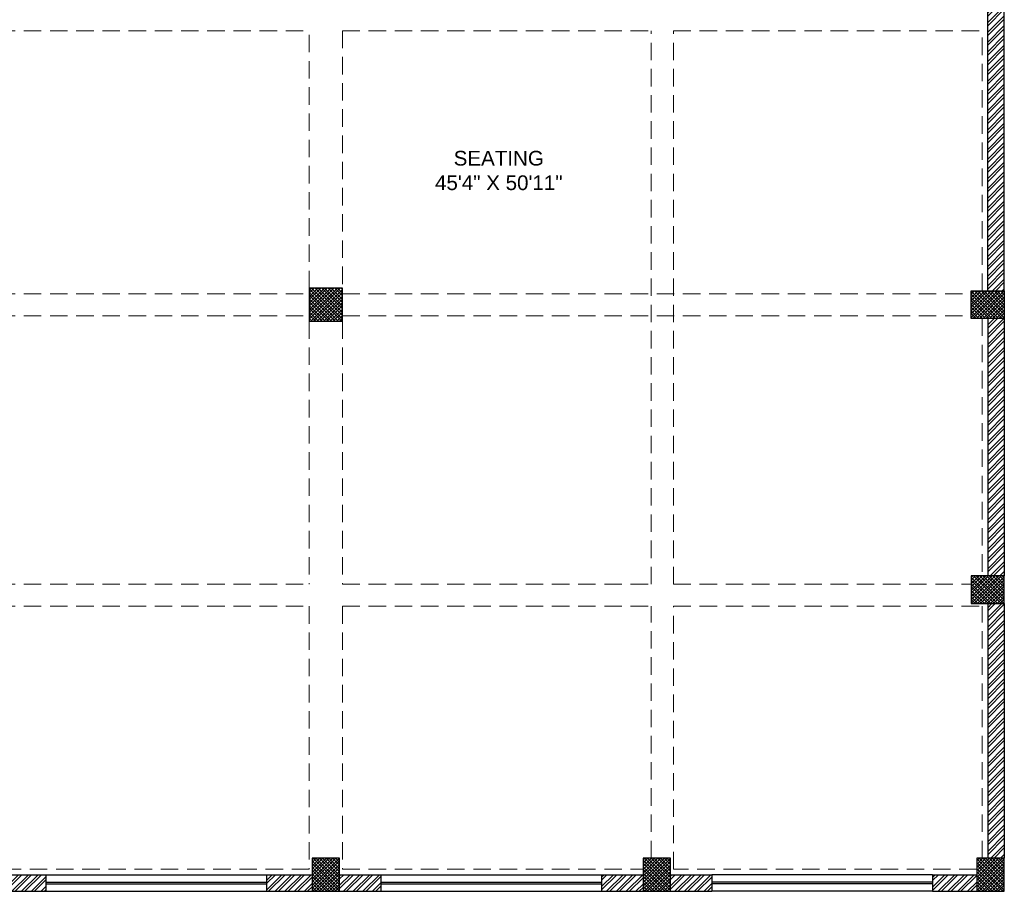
# Model space of a CAD drawing. Header units: inches. Extents: x 105152 to 158499, y 12149 to 30915.
# Tile 84 of 256: x 125248 to 125784, y 17404 to 17878. Entities that reach past the tile are written whole.
import ezdxf

# ---------------------------------------------------------------- set-up
doc = ezdxf.new("R2010")
doc.units = ezdxf.units.IN
doc.header["$MEASUREMENT"] = 0
doc.linetypes.add('HIDDEN', pattern=[0.375, 0.25, -0.125])
doc.layers.add('PD_BASE', color=8, linetype='Continuous', transparency=0.5)
doc.layers.add('PD_COLUMN', color=2, linetype='Continuous', lineweight=60)
doc.layers.add('PD_HATCH', color=45, linetype='Continuous', lineweight=9)
doc.styles.add('style1', font='arial.ttf', dxfattribs={"height": 500})
pattern_1 = [(45, (270111.2745, 44121.918), (-1.767766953, 1.767766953), []), (135, (270111.2745, 44121.918), (-1.767766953, -1.767766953), [])]

# ---------------------------------------------------------------- blocks, each defined once
blk = doc.blocks.new('columns2')
at = {"layer": 'PD_HATCH', "lineweight": 5}
h = blk.add_hatch(dxfattribs=at)
h.set_pattern_fill('ANSI37', color=173, scale=20)
h.paths.add_polyline_path([(387, -250), (387, -268), (369, -268), (369, -250)])
h.paths.add_polyline_path([(18, 0), (18, -15), (0, -15), (0, 0)])
h.paths.add_polyline_path([(18, -828), (18, -813), (0, -813), (0, -828)])
h.paths.add_polyline_path([(201, -870), (186, -870), (186, -888), (201, -888)])
h.paths.add_polyline_path([(570, -870), (555, -870), (555, -888), (570, -888)])
h.paths.add_polyline_path([(754.5, -870), (739.5, -870), (739.5, -888), (754.5, -888)])
h.paths.add_polyline_path([(934.5, -870), (919.5, -870), (919.5, -888), (934.5, -888)])
h.paths.add_polyline_path([(385.5, -870), (370.5, -870), (370.5, -888), (385.5, -888)])
h.paths.add_polyline_path([(201, 42), (186, 42), (186, 60), (201, 60)])
h.paths.add_polyline_path([(387, -578), (387, -560), (369, -560), (369, -578)])
h.paths.add_polyline_path([(1116, -731.5), (1116, -716.5), (1098, -716.5), (1098, -731.5)])
h.paths.add_polyline_path([(1116, -111.5), (1116, -96.5), (1098, -96.5), (1098, -111.5)])
h.paths.add_polyline_path([(1116, -561.5), (1116, -576.5), (1098, -576.5), (1098, -561.5)])
h.paths.add_polyline_path([(1116, -251.5), (1116, -266.5), (1098, -266.5), (1098, -251.5)])
h.paths.add_polyline_path([(0, -731.5), (0, -716.5), (18, -716.5), (18, -731.5)])
h.paths.add_polyline_path([(0, -111.5), (0, -96.5), (18, -96.5), (18, -111.5)])
h.paths.add_polyline_path([(0, -406.5), (0, -421.5), (18, -421.5), (18, -406.5)])
h.paths.add_polyline_path([(0, -561.5), (0, -576.5), (18, -576.5), (18, -561.5)])
h.paths.add_polyline_path([(0, -251.5), (0, -266.5), (18, -266.5), (18, -251.5)])
h.paths.add_polyline_path([(993, -111.5), (993, -99.5), (984, -99.5), (984, -111.5)])
h.paths.add_polyline_path([(993, -189.5), (993, -201.5), (984, -201.5), (984, -189.5)])
h.paths.add_polyline_path([(903, -111.5), (903, -99.5), (912, -99.5), (912, -111.5)])
h.paths.add_polyline_path([(903, -189.5), (903, -201.5), (912, -201.5), (912, -189.5)])
h.paths.add_polyline_path([(75, -870), (60, -870), (60, -888), (75, -888)])
h.paths.add_polyline_path([(1116, -870), (1101, -870), (1101, -888), (1116, -888)])
h.paths.add_polyline_path([(75, 42), (60, 42), (60, 60), (75, 60)])
h.paths.add_polyline_path([(570, 42), (555, 42), (555, 60), (570, 60)])
h.paths.add_polyline_path([(754.5, 42), (739.5, 42), (739.5, 60), (754.5, 60)])
h.paths.add_polyline_path([(934.5, 42), (919.5, 42), (919.5, 60), (934.5, 60)])
h.paths.add_polyline_path([(385.5, 42), (370.5, 42), (370.5, 60), (385.5, 60)])
h.paths.add_polyline_path([(1116, 42), (1101, 42), (1101, 60), (1116, 60)])
h.paths.add_polyline_path([(738, -250), (738, -268), (756, -268), (756, -250)])
h.paths.add_polyline_path([(756, -578), (756, -560), (738, -560), (738, -578)])
at = {"layer": 'PD_COLUMN', "color": 173, "lineweight": 5}
for points in [[(756, -578), (756, -560), (738, -560), (738, -578)], [(1116, -561.5), (1116, -576.5), (1098, -576.5), (1098, -561.5)], [(1116, -731.5), (1116, -716.5), (1098, -716.5), (1098, -731.5)], [(754.5, -870), (739.5, -870), (739.5, -888), (754.5, -888)], [(934.5, -870), (919.5, -870), (919.5, -888), (934.5, -888)], [(1116, -870), (1101, -870), (1101, -888), (1116, -888)]]:
    blk.add_lwpolyline(points, close=True, dxfattribs=at)
at = {"layer": 'PD_HATCH', "color": 173, "linetype": 'HIDDEN', "lineweight": 5, "ltscale": 38}
for p, q in [((1116, -561.5), (1116, -266.5)), ((568.5, -420), (738, -420)), ((738, -560), (738, -420)), ((756, -420), (924, -420)), ((756, -420), (756, -560)), ((924, -721), (924, -420)), ((936, -420), (1104, -420)), ((936, -721), (936, -420)), ((1104, -561.5), (1104, -420)), ((568.5, -563), (738, -563)), ((756, -563), (1098, -563)), ((568.5, -575), (738, -575)), ((738, -578), (738, -721)), ((756, -575), (1098, -575)), ((756, -578), (756, -721)), ((1104, -576.5), (1104, -716.5)), ((1116, -576.5), (1116, -716.5)), ((568.5, -721), (738, -721)), ((756, -721), (924, -721)), ((936, -721), (1098, -721)), ((568.5, -733), (738, -733)), ((738, -733), (738, -876)), ((756, -733), (924, -733)), ((756, -733), (756, -876)), ((924, -870), (924, -733)), ((936, -876), (936, -733)), ((936, -733), (1104, -733)), ((1104, -870), (1104, -733)), ((1116, -870), (1116, -731.5)), ((738, -876), (570, -876)), ((756, -876), (919.5, -876)), ((1101, -876), (936, -876)), ((739.5, -888), (570, -888)), ((754.5, -888), (919.5, -888)), ((1101, -888), (934.5, -888))]:
    blk.add_line(p, q, dxfattribs=at)

msp = doc.modelspace()

# ---------------------------------------------------------------- hatches: boundary and pattern name
at = {"layer": 'PD_BASE'}
h = msp.add_hatch(dxfattribs=at)
h.set_pattern_fill('ANSI32', color=256, scale=10)
h.set_pattern_definition([(45, (124673.841, 17518.1774), (-2.65165, 2.65165), []), (45, (124675.6088, 17518.1774), (-2.65165, 2.65165), [])])
h.paths.add_polyline_path([(124676.99, 17560.93), (124667.99, 17560.93), (124667.99, 17479.43), (124676.99, 17479.43)])
h.paths.add_polyline_path([(125038.49, 17413.43), (124868.99, 17413.43), (124868.99, 17404.43), (125038.49, 17404.43)])
h.paths.add_polyline_path([(125222.99, 17413.43), (125053.49, 17413.43), (125053.49, 17404.43), (125222.99, 17404.43)])
h.paths.add_polyline_path([(124676.99, 18277.43), (124667.99, 18277.43), (124667.99, 18195.93), (124676.99, 18195.93)])
h.paths.add_polyline_path([(124676.99, 18180.93), (124667.99, 18180.93), (124667.99, 18040.93), (124676.99, 18040.93)])
h.paths.add_polyline_path([(124676.99, 18025.93), (124667.99, 18025.93), (124667.99, 17885.93), (124676.99, 17885.93)])
h.paths.add_polyline_path([(124676.99, 17870.93), (124667.99, 17870.93), (124667.99, 17730.93), (124676.99, 17730.93)])
h.paths.add_polyline_path([(124676.99, 17715.93), (124667.99, 17715.93), (124667.99, 17575.93), (124676.99, 17575.93)])
h.paths.add_polyline_path([(125768.99, 18352.43), (125602.49, 18352.43), (125602.49, 18343.43), (125768.99, 18343.43)])
h.paths.add_polyline_path([(125587.49, 18352.43), (125422.49, 18352.43), (125422.49, 18343.43), (125587.49, 18343.43)])
h.paths.add_polyline_path([(125407.49, 18352.43), (125237.99, 18352.43), (125237.99, 18343.43), (125407.49, 18343.43)])
h.paths.add_polyline_path([(125222.99, 18352.43), (125053.49, 18352.43), (125053.49, 18343.43), (125222.99, 18343.43)])
h.paths.add_polyline_path([(124853.99, 18352.43), (124742.99, 18352.43), (124742.99, 18343.43), (124853.99, 18343.43)])
h.paths.add_polyline_path([(124727.99, 18352.43), (124667.99, 18352.43), (124667.99, 18292.43), (124676.99, 18292.43), (124676.99, 18343.43), (124727.99, 18343.43)])
h.paths.add_polyline_path([(124676.99, 17464.43), (124667.99, 17464.43), (124667.99, 17404.43), (124727.99, 17404.43), (124727.99, 17413.43), (124676.99, 17413.43)])
h.paths.add_polyline_path([(124853.99, 17413.43), (124742.99, 17413.43), (124742.99, 17404.43), (124853.99, 17404.43)])
h.paths.add_polyline_path([(125262.74, 17413.43), (125237.99, 17413.43), (125237.99, 17404.43), (125262.74, 17404.43)])
h.paths.add_polyline_path([(125407.49, 17413.43), (125382.74, 17413.43), (125382.74, 17404.43), (125407.49, 17404.43)])
h.paths.add_polyline_path([(125444.99, 17413.43), (125422.49, 17413.43), (125422.49, 17404.43), (125444.99, 17404.43)])
h.paths.add_polyline_path([(125587.49, 17413.43), (125564.99, 17413.43), (125564.99, 17404.43), (125587.49, 17404.43)])
h.paths.add_polyline_path([(125624.99, 17413.43), (125602.49, 17413.43), (125602.49, 17404.43), (125624.99, 17404.43)])
h.paths.add_polyline_path([(125768.99, 17413.43), (125744.99, 17413.43), (125744.99, 17404.43), (125768.99, 17404.43)])
h.paths.add_polyline_path([(125783.99, 17422.43), (125774.99, 17422.43)])
h.paths.add_polyline_path([(125783.99, 17560.93), (125774.99, 17560.93), (125774.99, 17422.43), (125783.99, 17422.43)])
h.paths.add_polyline_path([(125783.99, 17715.93), (125774.99, 17715.93), (125774.99, 17575.93), (125783.99, 17575.93)])
h.paths.add_polyline_path([(125783.99, 18025.93), (125774.99, 18025.93), (125774.99, 17730.93), (125783.99, 17730.93)])
h.paths.add_polyline_path([(125783.99, 18334.43), (125774.99, 18334.43), (125774.99, 18195.93), (125783.99, 18195.93)])
h.paths.add_polyline_path([(125765.99, 18192.93), (125660.99, 18192.93), (125660.99, 18183.93), (125765.99, 18183.93)])
h.paths.add_polyline_path([(125660.99, 18180.93), (125651.99, 18180.93), (125651.99, 18102.93), (125660.99, 18102.93)])
h.paths.add_polyline_path([(125651.99, 18192.93), (125579.99, 18192.93), (125579.99, 18183.93), (125651.99, 18183.93)])
h.paths.add_polyline_path([(125579.99, 18180.93), (125570.99, 18180.93), (125570.99, 18102.93), (125579.99, 18102.93)])
h.paths.add_polyline_path([(125570.99, 18192.93), (125489.99, 18192.93), (125489.99, 18090.93), (125516.99, 18090.93), (125516.99, 18099.93), (125498.99, 18099.93), (125498.99, 18183.93), (125570.99, 18183.93)])
h.paths.add_polyline_path([(125570.99, 18099.93), (125552.99, 18099.93), (125552.99, 18090.93), (125570.99, 18090.93)], flags=17)
h.paths.add_polyline_path([(125597.99, 18099.93), (125579.99, 18099.93), (125579.99, 18090.93), (125597.99, 18090.93)])
h.paths.add_polyline_path([(125651.99, 18099.93), (125633.99, 18099.93), (125633.99, 18090.93), (125651.99, 18090.93)])
h.paths.add_polyline_path([(125660.99, 18090.93), (125651.99, 18090.93), (125651.99, 18027.93), (125660.99, 18027.93)])
h.paths.add_polyline_path([(125783.99, 18041.93), (125774.99, 18041.93), (125774.99, 18040.93), (125783.99, 18040.93)])
h.paths.add_polyline_path([(125783.99, 18180.93), (125774.99, 18180.93), (125774.99, 18161.93), (125783.99, 18161.93)])
h.paths.add_polyline_path([(124905.74, 18343.43), (124905.74, 18352.43), (124868.99, 18352.43), (124868.99, 18343.43)])
h.paths.add_polyline_path([(125001.74, 18352.43), (125001.74, 18343.43), (125038.49, 18343.43), (125038.49, 18352.43)])
h = msp.add_hatch(dxfattribs=at)
h.set_pattern_fill('ANSI37', color=256, scale=20)
h.set_pattern_definition(pattern_1)
h.paths.add_polyline_path([(125423.99, 17714.43), (125423.99, 17732.43), (125405.99, 17732.43), (125405.99, 17714.43)])
h = msp.add_hatch(dxfattribs=at)
h.set_pattern_fill('ANSI37', color=256, scale=20)
h.set_pattern_definition(pattern_1)
h.paths.add_polyline_path([(125783.99, 17730.93), (125783.99, 17715.93), (125765.99, 17715.93), (125765.99, 17730.93)])
h = msp.add_hatch(dxfattribs=at)
h.set_pattern_fill('ANSI37', color=256, scale=20)
h.set_pattern_definition(pattern_1)
h.paths.add_polyline_path([(125783.99, 17560.93), (125783.99, 17575.93), (125765.99, 17575.93), (125765.99, 17560.93)])
h = msp.add_hatch(dxfattribs=at)
h.set_pattern_fill('ANSI37', color=256, scale=20)
h.set_pattern_definition(pattern_1)
h.paths.add_polyline_path([(125422.49, 17404.43), (125407.49, 17404.43), (125407.49, 17422.43), (125422.49, 17422.43)])
h = msp.add_hatch(dxfattribs=at)
h.set_pattern_fill('ANSI37', color=256, scale=20)
h.set_pattern_definition(pattern_1)
h.paths.add_polyline_path([(125602.49, 17404.43), (125587.49, 17404.43), (125587.49, 17422.43), (125602.49, 17422.43)])
h = msp.add_hatch(dxfattribs=at)
h.set_pattern_fill('ANSI37', color=256, scale=20)
h.set_pattern_definition(pattern_1)
h.paths.add_polyline_path([(125783.99, 17404.43), (125768.99, 17404.43), (125768.99, 17422.43), (125783.99, 17422.43)])

# ---------------------------------------------------------------- linework, layer by layer
at = {"layer": 'PD_BASE', "lineweight": 30}
for p, q in [((125783.99, 17730.93), (125783.99, 18041.93)), ((125774.99, 17730.93), (125774.99, 18025.93)), ((125774.99, 17715.93), (125774.99, 17575.93)), ((125783.99, 17715.93), (125783.99, 17575.93)), ((125774.99, 17560.93), (125774.99, 17422.43)), ((125783.99, 17560.93), (125783.99, 17422.43)), ((125237.99, 17413.43), (125262.74, 17413.43)), ((125262.74, 17413.43), (125262.74, 17404.43)), ((125382.74, 17413.43), (125407.49, 17413.43)), ((125382.74, 17413.43), (125382.74, 17404.43)), ((125422.49, 17413.43), (125444.99, 17413.43)), ((125444.99, 17413.43), (125444.99, 17404.43)), ((125564.99, 17413.43), (125587.49, 17413.43)), ((125564.99, 17413.43), (125564.99, 17404.43)), ((125602.49, 17413.43), (125624.99, 17413.43)), ((125624.99, 17413.43), (125624.99, 17404.43)), ((125744.99, 17413.43), (125768.99, 17413.43)), ((125744.99, 17413.43), (125744.99, 17404.43)), ((125237.99, 17404.43), (125262.74, 17404.43)), ((125382.74, 17404.43), (125444.99, 17404.43)), ((125564.99, 17404.43), (125624.99, 17404.43)), ((125744.99, 17404.43), (125783.99, 17404.43))]:
    msp.add_line(p, q, dxfattribs=at)
at = {"layer": 'PD_BASE'}
for p, q in [((125262.74, 17413.43), (125382.74, 17413.43)), ((125262.74, 17409.43), (125382.74, 17409.43)), ((125444.99, 17413.43), (125564.99, 17413.43)), ((125444.99, 17409.43), (125564.99, 17409.43)), ((125744.99, 17413.43), (125624.99, 17413.43)), ((125744.99, 17409.43), (125624.99, 17409.43)), ((125262.74, 17408.43), (125382.74, 17408.43)), ((125262.74, 17404.43), (125382.74, 17404.43)), ((125444.99, 17408.43), (125564.99, 17408.43)), ((125444.99, 17404.43), (125564.99, 17404.43)), ((125744.99, 17408.43), (125624.99, 17408.43)), ((125744.99, 17404.43), (125624.99, 17404.43))]:
    msp.add_line(p, q, dxfattribs=at)
for points in [[(125423.99, 17714.43), (125423.99, 17732.43), (125405.99, 17732.43), (125405.99, 17714.43)], [(125783.99, 17730.93), (125783.99, 17715.93), (125765.99, 17715.93), (125765.99, 17730.93)], [(125783.99, 17560.93), (125783.99, 17575.93), (125765.99, 17575.93), (125765.99, 17560.93)], [(125422.49, 17422.43), (125407.49, 17422.43), (125407.49, 17404.43), (125422.49, 17404.43)], [(125602.49, 17422.43), (125587.49, 17422.43), (125587.49, 17404.43), (125602.49, 17404.43)], [(125783.99, 17422.43), (125768.99, 17422.43), (125768.99, 17404.43), (125783.99, 17404.43)]]:
    msp.add_lwpolyline(points, close=True, dxfattribs=at)

# ---------------------------------------------------------------- block references
at = {"layer": 'PD_COLUMN'}
msp.add_blockref('columns2', (124667.99, 18292.43), dxfattribs=at)

# ---------------------------------------------------------------- texts
at = {"layer": 'PD_BASE', "insert": (125427.6, 17807.1), "char_height": 8, "width": 162.9076, "attachment_point": 1, "style": 'style1'}
msp.add_mtext('\\pxqc;SEATING\\P45\'4" X 50\'11"', dxfattribs=at)

doc.saveas('drawing.dxf')
